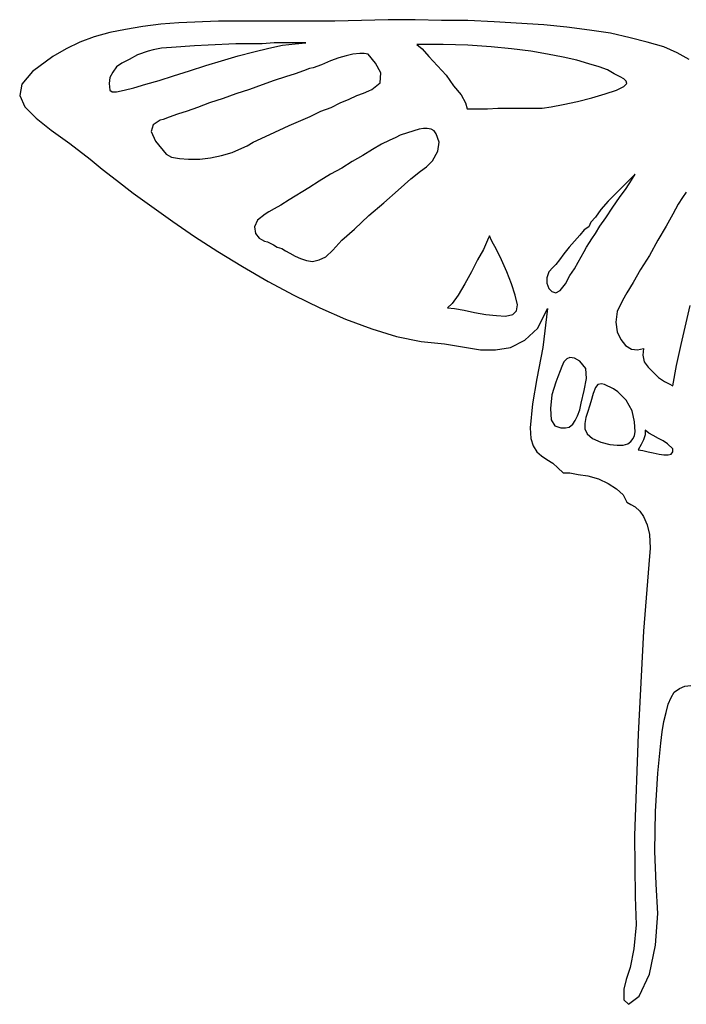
# Model space of a CAD drawing. Extents: x 0 to 29, y 0 to 28.5.
# Tile 1 of 2: x 0 to 13.1, y 0 to 19.4. Entities that reach past the tile are written whole.
import ezdxf

# ---------------------------------------------------------------- set-up
doc = ezdxf.new("R2010")
doc.units = 0
doc.layers.add('CK_LEVEL_1', color=7, linetype='CONTINUOUS')

msp = doc.modelspace()

# ---------------------------------------------------------------- linework, layer by layer
at = {"layer": 'CK_LEVEL_1', "color": 2, "linetype": 'CONTINUOUS'}
for p, q in [((7.268656, 19.42256), (6.217587, 19.392952)), ((7.801592, 19.42256), (7.268656, 19.42256)), ((8.319724, 19.407755), (7.801592, 19.42256)), ((2.087333, 19.23011), (1.776453, 19.170895)), ((2.42782, 19.289326), (2.087333, 19.23011)), ((2.78311, 19.333736), (2.42782, 19.289326)), ((3.138401, 19.363344), (2.78311, 19.333736)), ((3.923002, 19.392952), (3.138401, 19.363344)), ((6.217587, 19.392952), (3.923002, 19.392952)), ((8.837856, 19.407755), (8.319724, 19.407755)), ((9.355989, 19.378147), (8.837856, 19.407755)), ((10.333038, 19.318933), (9.355989, 19.378149)), ((10.791955, 19.274521), (10.333038, 19.318933)), ((11.236069, 19.215305), (10.791955, 19.274521)), ((1.465574, 19.082071), (1.184302, 18.978445)), ((1.776453, 19.170895), (1.465574, 19.082071)), ((11.650575, 19.156092), (11.236069, 19.215307)), ((12.035473, 19.067268), (11.650575, 19.156092)), ((12.37596, 18.978445), (12.035473, 19.067266)), ((0.917834, 18.845213), (0.651366, 18.697174)), ((1.184302, 18.978445), (0.917834, 18.845211)), ((2.797914, 18.860016), (2.635073, 18.830408)), ((2.990363, 18.874819), (2.797914, 18.860014)), ((3.449281, 18.904427), (2.990363, 18.874819)), ((3.715749, 18.919231), (3.449281, 18.904427)), ((4.263488, 18.948837), (3.715749, 18.91923)), ((4.781621, 18.948837), (4.263488, 18.948837)), ((4.618779, 18.785997), (4.914855, 18.860016)), ((5.018481, 18.963642), (4.781621, 18.948837)), ((4.914855, 18.860016), (5.181323, 18.919231)), ((5.64024, 18.963642), (5.018481, 18.963642)), ((5.181323, 18.919231), (5.432987, 18.948839)), ((5.432987, 18.948837), (5.64024, 18.963642)), ((7.831199, 18.934034), (7.934826, 18.845213)), ((8.349332, 18.934034), (7.831199, 18.934034)), ((7.934826, 18.845213), (8.06806, 18.697174)), ((8.837856, 18.919231), (8.349332, 18.934034)), ((9.296774, 18.889624), (8.837856, 18.919231)), ((9.696476, 18.845213), (9.296774, 18.889624)), ((10.081374, 18.8008), (9.696476, 18.845213)), ((12.701643, 18.889624), (12.37596, 18.978447)), ((12.968111, 18.771193), (12.701643, 18.889622)), ((0.651366, 18.697174), (0.251664, 18.401098)), ((2.324193, 18.726782), (2.161352, 18.63796)), ((2.531446, 18.8008), (2.324193, 18.726782)), ((2.635073, 18.830408), (2.531446, 18.8008)), ((3.982217, 18.608351), (4.3079, 18.711977)), ((4.3079, 18.711979), (4.618779, 18.785997)), ((6.291606, 18.667566), (6.128765, 18.608351)), ((6.439644, 18.711979), (6.291606, 18.667566)), ((6.572878, 18.741585), (6.439644, 18.711977)), ((6.706112, 18.75639), (6.572878, 18.741585)), ((6.794935, 18.75639), (6.706112, 18.75639)), ((6.868954, 18.741585), (6.794935, 18.75639)), ((7.016991, 18.56394), (6.868954, 18.741585)), ((8.06806, 18.697174), (8.408546, 18.32708)), ((10.407057, 18.741585), (10.081374, 18.8008)), ((10.717936, 18.682369), (10.407057, 18.741585)), ((10.984404, 18.623156), (10.717936, 18.682371)), ((13.204971, 18.637959), (12.968111, 18.771193)), ((1.909687, 18.489922), (1.835669, 18.386295)), ((2.013314, 18.56394), (1.909687, 18.489922)), ((2.161352, 18.637959), (2.013314, 18.56394)), ((3.345654, 18.415901), (3.671337, 18.519527)), ((3.671337, 18.519527), (3.982217, 18.608351)), ((5.714259, 18.460314), (5.595829, 18.415903)), ((5.788278, 18.475117), (5.714259, 18.460312)), ((5.951119, 18.534332), (5.788278, 18.475117)), ((6.128765, 18.608351), (5.951119, 18.534332)), ((7.120618, 18.37149), (7.016991, 18.56394)), ((11.221265, 18.549135), (10.984404, 18.623154)), ((11.428518, 18.489922), (11.221265, 18.549137)), ((11.591359, 18.430706), (11.428518, 18.489922)), ((0.251664, 18.401098), (0.044411, 18.149435)), ((1.776453, 18.282667), (1.76165, 18.164238)), ((1.835669, 18.386293), (1.776453, 18.282667)), ((2.753503, 18.223454), (3.034775, 18.312277)), ((3.034775, 18.312277), (3.345654, 18.415903)), ((5.240538, 18.297472), (5.018481, 18.223454)), ((5.432987, 18.356688), (5.240538, 18.297472)), ((5.595829, 18.415901), (5.432987, 18.356686)), ((7.105814, 18.179043), (7.120618, 18.371492)), ((8.408547, 18.32708), (8.556585, 18.119827)), ((11.724593, 18.356688), (11.591359, 18.430706)), ((11.843024, 18.297472), (11.724593, 18.356688)), ((11.917043, 18.253059), (11.843023, 18.297472)), ((0.044411, 18.149433), (0, 17.927376)), ((1.76165, 18.164238), (1.776453, 18.031004)), ((2.057725, 18.031004), (2.250174, 18.075415)), ((2.250174, 18.075415), (2.487035, 18.149433)), ((2.487035, 18.149433), (2.753503, 18.223452)), ((4.781621, 18.13463), (4.529956, 18.045809)), ((5.018481, 18.223454), (4.781621, 18.13463)), ((6.942973, 18.045809), (7.105814, 18.179043)), ((8.556585, 18.119825), (8.704622, 17.942181)), ((11.769005, 18.031004), (11.917043, 18.105022)), ((11.917043, 18.105022), (11.976257, 18.164238)), ((11.961454, 18.208649), (11.917044, 18.253059)), ((11.976258, 18.164238), (11.961454, 18.208649)), ((0, 17.927378), (0.103626, 17.705322)), ((1.776453, 18.031004), (1.820865, 18.001396)), ((1.820865, 18.001396), (1.909687, 18.001396)), ((1.909687, 18.001396), (2.057725, 18.031004)), ((4.263488, 17.956985), (4.011824, 17.868162)), ((4.529956, 18.045809), (4.263488, 17.956985)), ((6.498859, 17.853357), (6.646897, 17.927376)), ((6.646897, 17.927378), (6.780131, 17.97179)), ((6.780131, 17.971788), (6.883757, 18.016199)), ((6.883757, 18.016199), (6.942973, 18.045807)), ((8.704622, 17.942181), (8.793446, 17.779339)), ((10.999208, 17.808947), (11.28048, 17.882965)), ((11.28048, 17.882965), (11.546948, 17.956984)), ((11.546948, 17.956985), (11.769006, 18.031004)), ((0.103626, 17.70532), (0.325683, 17.483263)), ((3.508496, 17.690517), (3.301243, 17.616499)), ((3.745356, 17.779341), (3.508496, 17.690517)), ((4.011824, 17.868162), (3.745356, 17.779341)), ((5.936316, 17.616499), (6.143568, 17.690517)), ((6.143568, 17.690517), (6.321214, 17.779341)), ((6.321214, 17.779341), (6.498859, 17.853359)), ((8.793445, 17.779341), (8.823052, 17.66091)), ((9.222755, 17.66091), (9.430009, 17.675714)), ((9.430008, 17.675713), (10.303431, 17.675713)), ((10.303431, 17.675713), (10.481075, 17.70532)), ((10.481076, 17.70532), (10.717937, 17.749731)), ((10.717936, 17.749731), (10.999207, 17.808947)), ((0.325683, 17.483265), (0.621759, 17.246405)), ((2.945952, 17.498068), (2.827522, 17.453655)), ((3.108794, 17.557283), (2.945952, 17.498068)), ((3.301243, 17.616499), (3.108794, 17.557283)), ((5.314557, 17.335226), (5.729063, 17.512871)), ((5.729063, 17.512871), (5.936316, 17.616497)), ((8.823053, 17.66091), (9.222755, 17.66091)), ((2.635073, 17.350031), (2.590661, 17.216797)), ((2.768307, 17.438852), (2.635073, 17.350029)), ((2.827522, 17.453655), (2.768307, 17.438852)), ((4.929659, 17.157581), (5.314557, 17.335226)), ((0.621759, 17.246403), (0.991853, 16.979935)), ((2.590661, 17.216797), (2.679484, 17.024347)), ((4.603975, 17.009542), (4.929659, 17.157581)), ((7.416694, 17.098366), (7.28346, 17.03915)), ((7.505516, 17.142776), (7.416694, 17.098366)), ((7.771984, 17.2316), (7.505516, 17.142776)), ((7.875611, 17.261208), (7.771984, 17.2316)), ((7.964433, 17.276011), (7.875611, 17.261206)), ((8.038452, 17.276011), (7.964433, 17.276011)), ((8.112471, 17.261208), (8.038451, 17.276012)), ((8.171686, 17.2316), (8.112472, 17.261208)), ((8.216098, 17.172384), (8.171686, 17.2316)), ((8.275313, 17.009542), (8.216099, 17.172384)), ((0.991853, 16.979935), (1.391555, 16.669056)), ((2.679484, 17.024347), (2.886737, 16.772682)), ((4.381919, 16.891113), (4.485545, 16.935524)), ((4.485545, 16.935524), (4.603975, 17.009542)), ((7.135422, 16.965132), (6.957776, 16.861506)), ((7.28346, 17.03915), (7.135422, 16.965132)), ((8.245705, 16.831898), (8.275312, 17.009542)), ((2.886737, 16.772682), (2.990363, 16.713467)), ((2.990363, 16.713467), (3.153205, 16.683859)), ((3.76016, 16.698664), (3.982217, 16.743074)), ((3.982217, 16.743074), (4.18947, 16.80229)), ((4.18947, 16.80229), (4.381919, 16.891113)), ((6.765327, 16.743074), (6.558074, 16.624645)), ((6.957776, 16.861506), (6.765327, 16.743076)), ((8.142079, 16.639448), (8.245706, 16.831898)), ((1.391555, 16.669056), (1.628416, 16.476606)), ((3.153205, 16.683861), (3.33085, 16.669056)), ((3.33085, 16.669056), (3.552907, 16.669056)), ((3.552907, 16.669056), (3.76016, 16.698664)), ((6.558074, 16.624645), (6.350821, 16.491411)), ((7.905218, 16.432196), (8.023649, 16.521017)), ((8.023649, 16.521017), (8.142079, 16.639446)), ((1.628416, 16.476606), (1.909687, 16.254549)), ((6.128765, 16.37298), (5.906708, 16.239746)), ((6.350821, 16.491411), (6.128765, 16.37298)), ((7.712769, 16.284159), (7.905218, 16.432198)), ((12.139099, 16.37298), (11.606163, 15.840044)), ((12.06508, 16.254551), (12.139099, 16.37298)), ((1.909687, 16.254551), (2.235371, 16.002888)), ((5.906708, 16.239746), (5.699455, 16.106512)), ((7.461105, 16.062101), (7.712769, 16.284159)), ((11.961454, 16.091709), (12.065081, 16.254551)), ((2.235371, 16.002886), (2.605465, 15.736418)), ((5.699455, 16.106512), (5.314557, 15.869652)), ((7.179833, 15.810437), (7.461105, 16.062101)), ((11.82822, 15.914063), (11.961454, 16.091709)), ((13.145756, 16.017691), (13.071736, 15.914063)), ((2.605465, 15.736418), (3.019971, 15.440342)), ((5.151715, 15.766025), (5.018481, 15.692007)), ((5.314557, 15.869652), (5.151715, 15.766025)), ((6.883757, 15.558773), (7.179833, 15.810437)), ((11.606163, 15.840044), (11.458125, 15.677203)), ((11.694986, 15.721614), (11.82822, 15.914062)), ((12.982915, 15.780829), (12.879288, 15.588381)), ((13.071737, 15.914063), (12.982915, 15.780829)), ((4.840836, 15.58838), (4.692798, 15.46995)), ((4.914855, 15.632791), (4.840836, 15.58838)), ((5.018481, 15.692007), (4.914855, 15.632792)), ((6.602486, 15.292304), (6.883757, 15.558773)), ((11.458125, 15.677203), (11.354499, 15.529165)), ((11.561752, 15.514361), (11.694986, 15.721615)), ((12.879288, 15.58838), (12.746054, 15.35152)), ((3.019971, 15.440342), (3.449281, 15.144267)), ((4.692798, 15.46995), (4.633583, 15.336716)), ((11.265676, 15.425539), (11.221265, 15.336716)), ((11.354499, 15.529165), (11.265676, 15.425539)), ((11.354499, 15.203482), (11.443322, 15.35152)), ((11.443322, 15.35152), (11.561752, 15.51436)), ((12.746054, 15.35152), (12.583213, 15.070248)), ((4.633583, 15.336716), (4.648387, 15.203482)), ((4.648387, 15.203482), (4.722406, 15.114658)), ((6.350821, 15.070248), (6.602486, 15.292304)), ((9.267166, 15.15907), (9.222755, 15.070248)), ((9.311577, 15.055444), (9.267166, 15.15907)), ((11.04362, 15.173874), (10.836367, 14.937014)), ((11.132442, 15.277501), (11.04362, 15.173874)), ((11.221265, 15.336716), (11.132442, 15.277501)), ((11.28048, 15.099855), (11.3545, 15.203483)), ((3.449281, 15.144267), (3.908198, 14.848191)), ((4.722406, 15.114659), (4.766817, 15.085052)), ((4.766817, 15.085052), (4.826032, 15.055444)), ((4.826032, 15.055444), (4.885247, 15.04064)), ((4.885247, 15.04064), (5.003677, 14.981425)), ((5.003677, 14.981425), (5.077696, 14.937015)), ((6.173176, 14.877799), (6.350821, 15.070248)), ((9.222755, 15.070248), (9.148736, 14.892602)), ((9.4004, 14.892602), (9.311577, 15.055444)), ((11.176854, 14.937014), (11.236069, 15.025836)), ((11.236069, 15.025836), (11.280479, 15.099855)), ((12.583213, 15.070248), (12.420371, 14.774172)), ((3.908198, 14.848191), (4.396722, 14.552115)), ((5.077696, 14.937014), (5.166519, 14.907406)), ((5.166519, 14.907406), (5.240538, 14.862995)), ((5.240538, 14.862995), (5.329361, 14.818584)), ((5.329361, 14.818584), (5.432987, 14.759369)), ((6.039942, 14.744565), (6.173176, 14.877799)), ((9.148736, 14.892602), (9.030306, 14.68535)), ((9.504027, 14.68535), (9.4004, 14.892602)), ((10.73274, 14.80378), (10.643918, 14.685349)), ((10.836367, 14.937014), (10.732739, 14.80378)), ((11.014012, 14.640938), (11.132442, 14.848191)), ((11.132442, 14.848191), (11.176854, 14.937015)), ((12.420371, 14.774172), (12.242726, 14.4929)), ((5.432987, 14.759368), (5.536614, 14.714957)), ((5.536614, 14.714957), (5.655044, 14.670547)), ((5.655044, 14.670546), (5.773474, 14.655742)), ((5.773474, 14.655742), (5.906708, 14.685349)), ((5.906708, 14.68535), (6.039942, 14.744565)), ((9.030306, 14.68535), (8.911875, 14.448489)), ((9.607653, 14.448489), (9.504026, 14.68535)), ((10.569899, 14.596527), (10.510684, 14.537313)), ((10.643918, 14.68535), (10.569899, 14.596527)), ((10.939993, 14.507704), (11.014012, 14.640938)), ((4.396722, 14.552115), (4.900051, 14.256041)), ((8.911875, 14.448489), (8.778641, 14.211629)), ((9.696476, 14.211629), (9.607653, 14.448489)), ((10.436665, 14.448489), (10.392253, 14.330059)), ((10.510684, 14.537312), (10.436665, 14.448488)), ((10.762348, 14.211629), (10.851171, 14.37447)), ((10.85117, 14.37447), (10.939993, 14.507704)), ((12.242726, 14.4929), (12.094688, 14.241236)), ((4.900051, 14.25604), (5.403379, 13.989572)), ((8.778641, 14.211629), (8.645407, 13.989572)), ((9.770495, 13.989572), (9.696476, 14.211629)), ((10.392253, 14.330059), (10.392253, 14.226432)), ((10.392253, 14.226432), (10.436665, 14.122806)), ((10.658721, 14.078395), (10.762348, 14.211629)), ((12.094688, 14.241236), (11.976258, 14.033982)), ((5.403379, 13.989572), (5.921512, 13.737907)), ((8.645407, 13.989572), (8.526977, 13.82673)), ((9.814906, 13.797123), (9.770495, 13.989572)), ((10.436665, 14.122806), (10.495879, 14.063591)), ((10.49588, 14.063591), (10.5699, 14.033983)), ((10.569899, 14.033983), (10.658721, 14.078395)), ((11.976258, 14.033983), (11.887435, 13.885945)), ((8.526977, 13.82673), (8.438153, 13.737907)), ((9.800102, 13.678692), (9.814906, 13.797123)), ((11.887435, 13.885945), (11.783809, 13.663889)), ((5.921512, 13.737908), (6.42484, 13.515851)), ((8.438154, 13.737908), (8.571388, 13.723104)), ((8.571388, 13.723104), (8.763838, 13.693496)), ((8.763838, 13.693496), (8.971089, 13.649085)), ((8.97109, 13.649085), (9.193148, 13.604674)), ((9.193147, 13.604674), (9.4004, 13.58987)), ((9.578045, 13.575066), (9.726083, 13.604673)), ((9.726083, 13.604674), (9.800102, 13.678692)), ((10.214608, 13.338206), (10.407057, 13.723104)), ((10.407057, 13.723104), (10.318233, 12.953306)), ((11.783809, 13.663889), (11.754201, 13.456635)), ((13.04213, 13.012522), (13.219775, 13.782319)), ((6.42484, 13.515851), (6.942973, 13.323402)), ((9.4004, 13.58987), (9.578045, 13.575067)), ((11.754201, 13.456636), (11.783809, 13.264188)), ((6.942973, 13.323402), (7.431497, 13.175364)), ((9.962944, 13.101345), (10.214608, 13.338206)), ((11.783809, 13.264187), (11.857828, 13.116149)), ((7.431497, 13.175364), (7.920022, 13.071737)), ((7.920022, 13.071738), (8.378939, 13.027327)), ((8.378939, 13.027326), (8.571387, 12.997719)), ((9.681672, 12.953307), (9.962944, 13.101345)), ((11.857828, 13.116149), (11.946651, 12.997719)), ((8.571388, 12.997719), (8.808249, 12.953307)), ((8.808249, 12.953307), (9.089521, 12.908896)), ((9.089521, 12.908896), (9.385596, 12.908896)), ((9.385596, 12.908896), (9.681672, 12.953307)), ((10.318234, 12.953307), (10.199804, 12.346353)), ((11.94665, 12.997719), (12.06508, 12.923699)), ((12.06508, 12.9237), (12.183511, 12.908896)), ((12.183511, 12.908896), (12.301941, 12.938503)), ((12.301941, 12.938503), (12.287137, 12.805269)), ((12.953307, 12.598017), (13.04213, 13.012522)), ((10.73274, 12.672035), (10.68833, 12.583213)), ((10.791955, 12.731251), (10.73274, 12.672035)), ((10.85117, 12.760858), (10.791955, 12.731251)), ((10.939993, 12.746054), (10.85117, 12.760858)), ((11.04362, 12.686839), (10.939993, 12.746054)), ((11.16205, 12.538801), (11.04362, 12.686839)), ((12.287137, 12.805269), (12.316745, 12.672035)), ((12.316745, 12.672035), (12.390764, 12.568409)), ((10.658721, 12.49439), (10.61431, 12.375959)), ((10.688329, 12.583213), (10.658721, 12.49439)), ((11.176854, 12.346352), (11.16205, 12.5388)), ((12.390764, 12.568409), (12.598016, 12.361156)), ((12.879288, 12.198315), (12.953307, 12.598017)), ((10.199804, 12.346352), (10.110981, 11.843023)), ((10.569899, 12.272333), (10.495879, 12.020669)), ((10.61431, 12.37596), (10.5699, 12.272333)), ((11.132442, 12.109492), (11.176854, 12.346353)), ((11.472929, 12.242726), (11.39891, 12.227922)), ((11.532144, 12.227922), (11.472929, 12.242726)), ((12.598016, 12.361156), (12.716447, 12.287137)), ((12.716447, 12.287137), (12.805269, 12.242726)), ((12.805269, 12.242726), (12.879289, 12.198316)), ((11.073227, 11.857828), (11.132442, 12.109492)), ((11.310088, 12.050277), (11.265676, 11.887435)), ((11.354499, 12.168707), (11.310088, 12.050277)), ((11.39891, 12.227922), (11.354499, 12.168708)), ((11.70979, 12.139099), (11.532145, 12.227922)), ((11.798612, 12.079884), (11.709789, 12.139098)), ((11.961454, 11.917043), (11.798613, 12.079884)), ((10.49588, 12.020669), (10.466272, 11.754201)), ((11.04362, 11.724594), (11.073227, 11.857828)), ((11.265676, 11.887435), (11.236069, 11.798612)), ((12.079884, 11.70979), (11.961453, 11.917044)), ((10.110981, 11.843024), (10.06657, 11.369304)), ((10.466272, 11.754201), (10.481076, 11.532144)), ((10.999208, 11.606163), (11.04362, 11.724594)), ((11.206461, 11.694986), (11.16205, 11.576556)), ((11.236069, 11.798612), (11.206461, 11.694985)), ((12.124296, 11.487733), (12.079885, 11.70979)), ((10.481076, 11.532144), (10.555096, 11.413713)), ((10.910386, 11.443322), (10.954797, 11.517342)), ((10.954797, 11.517341), (10.999207, 11.606163)), ((11.16205, 11.576556), (11.147246, 11.458126)), ((12.139099, 11.295284), (12.124296, 11.487733)), ((10.06657, 11.369303), (10.081374, 11.162049)), ((10.555095, 11.413714), (10.673525, 11.369304)), ((10.673525, 11.369303), (10.762348, 11.369303)), ((10.762348, 11.369303), (10.836368, 11.384107)), ((10.836367, 11.384107), (10.910386, 11.443321)), ((11.147246, 11.458126), (11.147246, 11.354499)), ((11.147246, 11.354499), (11.191657, 11.250873)), ((12.124296, 11.221265), (12.139099, 11.295284)), ((12.331548, 11.324891), (12.331548, 11.236069)), ((12.405567, 11.265676), (12.331548, 11.32489)), ((12.49439, 11.221265), (12.405566, 11.265676)), ((10.081374, 11.16205), (10.125785, 11.014012)), ((11.191657, 11.250873), (11.295284, 11.162049)), ((11.295284, 11.16205), (11.458125, 11.088031)), ((11.458125, 11.088031), (11.635771, 11.04362)), ((11.991062, 11.058423), (12.050277, 11.102835)), ((12.050277, 11.102835), (12.094687, 11.162049)), ((12.094688, 11.16205), (12.124296, 11.221265)), ((12.301941, 11.132442), (12.25753, 11.04362)), ((12.331548, 11.236069), (12.301941, 11.132442)), ((12.598016, 11.16205), (12.49439, 11.221265)), ((12.686839, 11.117639), (12.598016, 11.162049)), ((12.775662, 11.058423), (12.686839, 11.117639)), ((10.125785, 11.014012), (10.199804, 10.895582)), ((10.199804, 10.895582), (10.288628, 10.821563)), ((11.635771, 11.04362), (11.783809, 11.028816)), ((11.783809, 11.028816), (11.902239, 11.028816)), ((11.902239, 11.028816), (11.991062, 11.058423)), ((12.198314, 10.939993), (12.287137, 10.925189)), ((12.25753, 11.04362), (12.198315, 10.939993)), ((12.287137, 10.925189), (12.390764, 10.895582)), ((12.390764, 10.895582), (12.49439, 10.880778)), ((12.49439, 10.880778), (12.61282, 10.851171)), ((12.879288, 10.954797), (12.775661, 11.058423)), ((12.849681, 10.851171), (12.879288, 10.895581)), ((12.879288, 10.895582), (12.879288, 10.954797)), ((10.288627, 10.821563), (10.392253, 10.747543)), ((10.392253, 10.747544), (10.510684, 10.673525)), ((12.61282, 10.851171), (12.701643, 10.836367)), ((12.701643, 10.836367), (12.790466, 10.836367)), ((12.790466, 10.836367), (12.849681, 10.851171)), ((10.510684, 10.673525), (10.61431, 10.584702)), ((10.61431, 10.584702), (10.717937, 10.481075)), ((10.717936, 10.481076), (10.85117, 10.481076)), ((10.85117, 10.481076), (11.014011, 10.451468)), ((11.014012, 10.451468), (11.206461, 10.421862)), ((11.206461, 10.421861), (11.413714, 10.362646)), ((11.413714, 10.362646), (11.606163, 10.273823)), ((11.606163, 10.273823), (11.769005, 10.170197)), ((11.769005, 10.170197), (11.902239, 10.051765)), ((11.902239, 10.051766), (11.976258, 9.903729)), ((11.976258, 9.903729), (12.050278, 9.859318)), ((12.050277, 9.859317), (12.139099, 9.814906)), ((12.139099, 9.814906), (12.227922, 9.726083)), ((12.227922, 9.726083), (12.301942, 9.622457)), ((12.301941, 9.622457), (12.37596, 9.459615)), ((12.37596, 9.459615), (12.420371, 9.267166)), ((12.420371, 9.267166), (12.435175, 9.000698)), ((12.435175, 9.000698), (12.405567, 8.675015)), ((12.405567, 8.675015), (12.301941, 7.357479)), ((12.301941, 7.357478), (12.198314, 5.329361)), ((12.908896, 6.158372), (13.012523, 6.232391)), ((13.012522, 6.232391), (13.116149, 6.276803)), ((13.116149, 6.276803), (13.234579, 6.291606)), ((12.790466, 5.921512), (12.849681, 6.054746)), ((12.849681, 6.054746), (12.908895, 6.158372)), ((12.746054, 5.75867), (12.790465, 5.921512)), ((12.701643, 5.581025), (12.746054, 5.75867)), ((12.672035, 5.373772), (12.701643, 5.581025)), ((12.198314, 5.329361), (12.124296, 3.33085)), ((12.642428, 5.151715), (12.672035, 5.373772)), ((12.583213, 4.559564), (12.642427, 5.151715)), ((12.538801, 3.804571), (12.583213, 4.559564)), ((12.523998, 3.019971), (12.538801, 3.804571)), ((12.124296, 3.33085), (12.139099, 2.11694)), ((12.553605, 2.368605), (12.523998, 3.019971)), ((12.583213, 1.791257), (12.553605, 2.368605)), ((12.139099, 2.11694), (12.153903, 1.569201)), ((12.538801, 1.169499), (12.583213, 1.791257)), ((12.153903, 1.569201), (12.109492, 1.09548)), ((12.420371, 0.592151), (12.538801, 1.169499)), ((12.109492, 1.09548), (12.035473, 0.725385)), ((12.035473, 0.725385), (11.961453, 0.488525)), ((12.213118, 0.162841), (12.420371, 0.592151)), ((11.961454, 0.488525), (11.917044, 0.296075)), ((11.917043, 0.296075), (11.917043, 0.088823)), ((11.917043, 0.088823), (12.005865, 0)), ((12.005865, 0), (12.213119, 0.162841))]:
    msp.add_line(p, q, dxfattribs=at)

doc.saveas('drawing.dxf')
